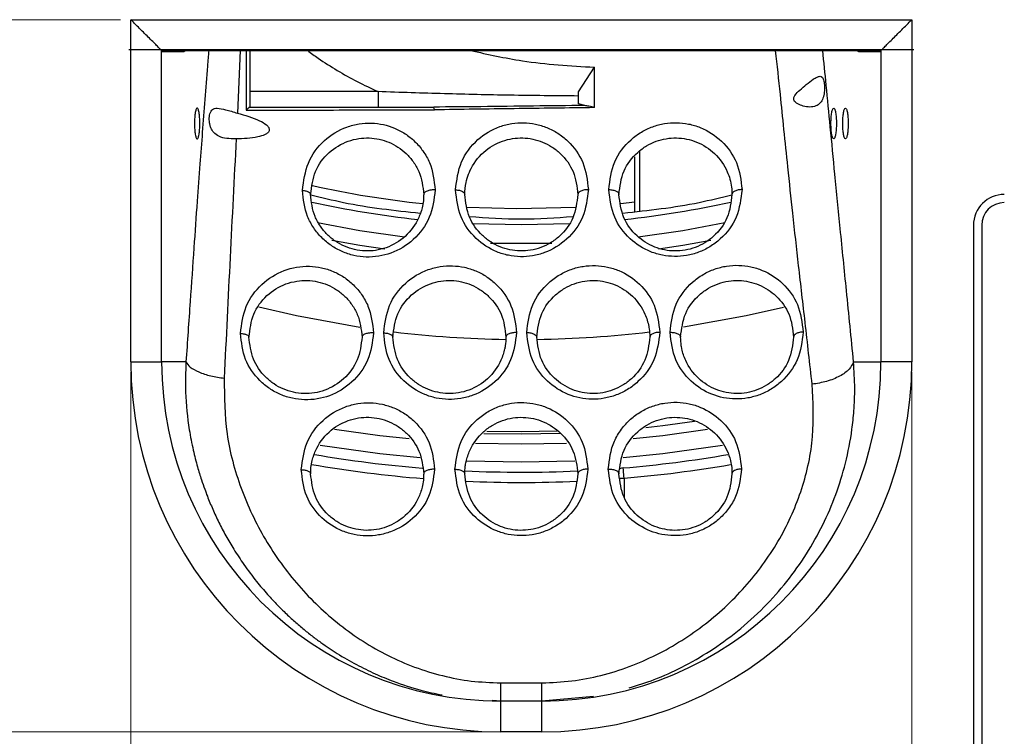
# Model space of a CAD drawing. Header units: millimetres. Extents: x 83 to 1528, y 34 to 1107.
# Tile 7 of 19: x 251 to 347, y 729 to 799. Entities that reach past the tile are written whole.
import ezdxf

# ---------------------------------------------------------------- set-up
doc = ezdxf.new("R2010")
doc.units = ezdxf.units.MM
doc.styles.add('SLDTEXTSTYLE0', font='TXT', dxfattribs={"width": 0.75})
doc.dimstyles.new('SLDDIMSTYLE0', dxfattribs={"dimtxt": 12.7, "dimasz": 3.302, "dimexe": 0, "dimexo": 0.0625, "dimgap": 3.175, "dimtad": 1, "dimrnd": 1e-09, "dimzin": 12, "dimdsep": 46, "dimtxsty": 'SLDTEXTSTYLE0', "dimsah": 1, "dimcen": 0.09, "dimadec": 0, "dimazin": 3, "dimtfac": 1, "dimtofl": 0, "dimtmove": 0, "dimatfit": 3, "dimfxl": 1, "dimfrac": 2, "dimtolj": 1, "dimtzin": 12, "dimarcsym": 0})

# ---------------------------------------------------------------- blocks, each defined once
blk = doc.blocks.new('_D_3')
at = {"color": 7, "linetype": 'Continuous', "lineweight": 18}
for p, q in [((262.053, 764.875), (262.053, 573.009)), ((152.053, 700.687), (152.053, 573.009)), ((262.053, 574.009), (152.053, 574.009))]:
    blk.add_line(p, q, dxfattribs=at)
for points in [[(152.053, 574.009), (155.355, 573.501), (155.355, 574.517)], [(262.053, 574.009), (258.751, 574.517), (258.751, 573.501)]]:
    blk.add_solid(points, dxfattribs=at)
at = {"color": 7, "linetype": 'Continuous', "lineweight": 18, "insert": (158.831, 590.38), "char_height": 12.7, "attachment_point": 1, "style": 'SLDTEXTSTYLE0'}
blk.add_mtext('110', dxfattribs=at)
blk = doc.blocks.new('_D_4')
at = {"color": 7, "linetype": 'Continuous', "lineweight": 18}
for p, q in [((338.053, 764.875), (338.053, 573.009)), ((452.053, 700.687), (452.053, 573.009)), ((338.053, 574.009), (452.053, 574.009))]:
    blk.add_line(p, q, dxfattribs=at)
for centre, start, end in [((387.494, 584.099), 153.43495, 206.56505), ((375.288, 584.099), 333.43495, 26.56505)]:
    blk.add_arc(centre, 22.561, start, end, dxfattribs=at)
for points in [[(338.053, 574.009), (341.355, 573.501), (341.355, 574.517)], [(452.053, 574.009), (448.751, 574.517), (448.751, 573.501)]]:
    blk.add_solid(points, dxfattribs=at)
at = {"color": 7, "linetype": 'Continuous', "lineweight": 18, "insert": (367.316, 590.38), "char_height": 12.7, "attachment_point": 1, "style": 'SLDTEXTSTYLE0'}
blk.add_mtext('114', dxfattribs=at)
blk = doc.blocks.new('_D_5')
at = {"color": 7, "linetype": 'Continuous', "lineweight": 18}
for p, q in [((262.053, 764.875), (262.053, 573.009)), ((338.053, 764.875), (338.053, 573.009)), ((262.053, 574.009), (338.053, 574.009))]:
    blk.add_line(p, q, dxfattribs=at)
for points in [[(262.053, 574.009), (265.355, 573.501), (265.355, 574.517)], [(338.053, 574.009), (334.751, 574.517), (334.751, 573.501)]]:
    blk.add_solid(points, dxfattribs=at)
at = {"color": 7, "linetype": 'Continuous', "lineweight": 18, "insert": (294.791, 590.38), "char_height": 12.7, "attachment_point": 1, "style": 'SLDTEXTSTYLE0'}
blk.add_mtext('76', dxfattribs=at)
blk = doc.blocks.new('_D_6')
at = {"color": 7, "linetype": 'Continuous', "lineweight": 18}
for p, q in [((261.053, 799.175), (140.38, 799.175)), ((141.38, 799.175), (141.38, 729.875)), ((297.053, 729.875), (140.38, 729.875))]:
    blk.add_line(p, q, dxfattribs=at)
for points in [[(141.38, 799.175), (140.872, 795.873), (141.888, 795.873)], [(141.38, 729.875), (141.888, 733.177), (140.872, 733.177)]]:
    blk.add_solid(points, dxfattribs=at)
at = {"color": 7, "linetype": 'Continuous', "lineweight": 18, "insert": (125.009, 746.302), "char_height": 12.7, "attachment_point": 1, "rotation": 90, "style": 'SLDTEXTSTYLE0'}
blk.add_mtext('69,30', dxfattribs=at)
blk = doc.blocks.new('_D_7')
at = {"color": 7, "linetype": 'Continuous', "lineweight": 18}
for p, q in [((297.053, 729.875), (122.38, 729.875)), ((123.38, 690.932), (123.38, 729.875)), ((154.053, 690.932), (122.38, 690.932)), ((123.38, 690.932), (123.38, 635.421))]:
    blk.add_line(p, q, dxfattribs=at)
for points in [[(123.38, 729.875), (122.872, 726.573), (123.888, 726.573)], [(123.38, 690.932), (123.888, 694.234), (122.872, 694.234)]]:
    blk.add_solid(points, dxfattribs=at)
at = {"color": 7, "linetype": 'Continuous', "lineweight": 18, "insert": (107.009, 635.421), "char_height": 12.7, "attachment_point": 1, "rotation": 90, "style": 'SLDTEXTSTYLE0'}
blk.add_mtext('38,94', dxfattribs=at)

msp = doc.modelspace()

# ---------------------------------------------------------------- linework, layer by layer
at = {"color": 7, "linetype": 'Continuous', "lineweight": 25}
for p, q in [((262.053, 765.875), (262.053, 799.175)), ((262.053, 799.175), (338.053, 799.175)), ((338.053, 799.175), (338.053, 765.875)), ((261.853, 796.275), (338.253, 796.275)), ((265.053, 796.175), (335.053, 796.175)), ((265.053, 765.875), (265.053, 796.175)), ((265.053, 796.075), (267.257, 796.075)), ((332.849, 796.075), (335.053, 796.075)), ((335.053, 796.175), (335.053, 765.875)), ((305.607, 792.144), (307.169, 794.546)), ((307.178, 790.619), (307.169, 794.546)), ((286.11, 792.175), (273.624, 792.175)), ((305.607, 790.987), (305.607, 792.144)), ((306.229, 790.82), (305.607, 790.987)), ((311.053, 785.818), (311.053, 780.434)), ((344.053, 779.175), (344.053, 725.225)), ((344.853, 779.175), (344.853, 725.225)), ((262.053, 765.875), (265.053, 765.875)), ((267.421, 765.875), (265.053, 765.875)), ((332.387, 765.875), (335.053, 765.875)), ((338.053, 765.875), (335.053, 765.875)), ((298.053, 732.888), (298.053, 732.875)), ((298.053, 729.875), (298.053, 732.875)), ((302.053, 732.875), (298.053, 732.875)), ((302.053, 732.887), (302.053, 732.875)), ((302.053, 729.875), (302.053, 732.875)), ((302.053, 729.875), (298.053, 729.875))]:
    msp.add_line(p, q, dxfattribs=at)
at = {"color": 8, "linetype": 'Continuous', "lineweight": 25}
for p, q in [((272.7, 796.175), (272.435, 790.08)), ((273.285, 796.175), (273.266, 790.363)), ((311.553, 786.391), (311.553, 780.494)), ((309.734, 781.293), (311.053, 781.441)), ((297.055, 777.42), (303.019, 777.419)), ((309.64, 754.564), (310.053, 754.564)), ((310.053, 754.563), (310.053, 752.699)), ((302.053, 732.887), (307.082, 733.336)), ((297.219, 732.961), (298.053, 732.888))]:
    msp.add_line(p, q, dxfattribs=at)
at = {"color": 8, "linetype": 'Continuous', "lineweight": 25, "flags": 128}
for points in [[(294.766, 780.938), (299.621, 780.789), (305.336, 780.938)], [(280.207, 779.439), (284.329, 778.665), (288.68, 778.047)], [(304.769, 779.32), (300.053, 779.202), (295.334, 779.32)], [(311.427, 778.047), (315.777, 778.665), (319.85, 779.429)], [(281.626, 777.711), (284.337, 777.231), (286.779, 776.864)], [(313.416, 776.877), (315.769, 777.231), (318.495, 777.714)], [(289.133, 758.38), (286.283, 758.685), (281.883, 759.297)], [(296.711, 759.151), (300.053, 759.102), (303.55, 759.155)], [(318.162, 759.288), (313.824, 758.685), (310.939, 758.376)], [(304.459, 757.948), (300.053, 757.864), (295.579, 757.95)], [(280.487, 757.784), (286.288, 756.953), (290.209, 756.558)], [(309.951, 756.562), (313.819, 756.953), (319.623, 757.785)], [(294.758, 756.264), (300.053, 756.145), (305.275, 756.261)]]:
    msp.add_lwpolyline(points, dxfattribs=at)
at = {"color": 7, "linetype": 'Continuous', "lineweight": 25, "flags": 128}
for points in [[(284.325, 769.236), (278.184, 770.346), (274.513, 771.191)], [(325.563, 771.184), (321.922, 770.346), (315.824, 769.242)], [(312.186, 759.506), (313.827, 759.693), (316.913, 760.108)], [(296.394, 758.922), (300.053, 758.864), (303.873, 758.927)], [(309.97, 755.56), (309.787, 755.528), (309.655, 755.481)], [(310.053, 754.563), (310.037, 754.758), (310.021, 754.945), (310.007, 755.117), (309.994, 755.268), (309.984, 755.392), (309.976, 755.484), (309.971, 755.541), (309.97, 755.56)]]:
    msp.add_lwpolyline(points, dxfattribs=at)
at = {"color": 7, "linetype": 'Continuous', "lineweight": 25}
for centre, radius, start, end in [((291.188, 790.448), 0.411, 354.16877, 33.4901), ((347.053, 779.175), 3, 90, 180), ((347.053, 779.175), 2.2, 90, 180), ((300.053, 873.743), 105.684, 263.27014, 269.1783), ((300.053, 873.743), 105.684, 270.82573, 276.77653), ((298.053, 765.875), 36, 180, 270), ((298.053, 765.875), 33, 180, 270), ((302.053, 765.875), 36, 270, 0), ((302.053, 765.875), 33, 270, 0), ((300.053, 873.743), 118.598, 260.22856, 265.34261), ((300.053, 873.743), 118.598, 274.7963, 279.7566), ((300.053, 873.743), 118.598, 267.35378, 272.62714)]:
    msp.add_arc(centre, radius, start, end, dxfattribs=at)
at = {"color": 8, "linetype": 'Continuous', "lineweight": 25}
for radius, start, end in [(92.955, 257.37676, 264.08703), (94.541, 257.5441, 263.88536), (94.541, 276.1026, 282.45595), (119.598, 260.16965, 265.43162), (119.598, 274.79627, 279.79342), (119.598, 267.42855, 272.57807)]:
    msp.add_arc((300.053, 873.743), radius, start, end, dxfattribs=at)
at = {"color": 7, "linetype": 'Continuous', "lineweight": 25}
for points, knots in [([(265.053, 796.175), (265.034, 796.194), (264.998, 796.23), (264.654, 796.574), (263.995, 797.233), (263.05, 798.178), (262.383, 798.845), (262.053, 799.175)], [0, 0, 0, 0, 0.131297, 0.257462, 0.505299, 0.755034, 1, 1, 1, 1]), ([(335.053, 796.175), (335.072, 796.194), (335.109, 796.23), (335.452, 796.574), (336.111, 797.233), (337.056, 798.178), (337.723, 798.845), (338.053, 799.175)], [0, 0, 0, 0, 0.131297, 0.257462, 0.5053, 0.755034, 1, 1, 1, 1]), ([(267.326, 796.275), (267.324, 796.256), (267.316, 796.182), (267.292, 796.096), (267.269, 796.082), (267.257, 796.075)], [0, 0, 0, 0, 0.143421, 0.570465, 1, 1, 1, 1]), ([(332.849, 796.075), (332.838, 796.082), (332.815, 796.095), (332.791, 796.187), (332.781, 796.256), (332.779, 796.275)], [0, 0, 0, 0, 0.4229469, 0.846673, 1, 1, 1, 1]), ([(273.624, 796.175), (273.624, 795.333), (273.624, 793.491), (273.624, 791.666), (273.624, 790.675)], [0, 0, 0, 0, 0.456748, 1, 1, 1, 1]), ([(328.133, 790.675), (327.916, 790.694), (327.521, 790.729), (327.03, 790.923), (326.734, 791.124), (326.598, 791.28), (326.552, 791.423), (326.557, 791.549), (326.602, 791.683), (326.773, 791.964), (327.195, 792.361), (327.817, 792.893), (328.394, 793.338), (328.84, 793.623), (329.029, 793.658), (329.12, 793.675)], [0, 0, 0, 0, 0.132678, 0.241251, 0.29365, 0.332716, 0.354217, 0.375661, 0.398691, 0.424652, 0.534868, 0.665121, 0.815851, 0.911269, 1, 1, 1, 1]), ([(329.12, 793.675), (329.204, 793.655), (329.331, 793.624), (329.439, 793.423), (329.501, 793.215), (329.542, 792.961), (329.563, 792.685), (329.562, 792.398), (329.541, 792.101), (329.491, 791.804), (329.407, 791.521), (329.291, 791.274), (329.085, 790.989), (328.709, 790.727), (328.336, 790.693), (328.133, 790.675)], [0, 0, 0, 0, 0.1189634, 0.1809975, 0.2449914, 0.3056488, 0.3638362, 0.4197981, 0.4738155, 0.5338905, 0.5930222, 0.6519141, 0.711278, 0.8420949, 1, 1, 1, 1]), ([(286.11, 792.175), (286.11, 791.978), (286.11, 791.585), (286.11, 791.089), (286.11, 790.743), (286.11, 790.697), (286.11, 790.675)], [0, 0, 0, 0, 0.250002, 0.500001, 0.750002, 1, 1, 1, 1]), ([(305.607, 791.746), (303.387, 791.768), (299.037, 791.811), (292.542, 791.954), (288.262, 792.101), (286.11, 792.175)], [0, 0, 0, 0, 0.341495, 0.668982, 1, 1, 1, 1]), ([(268.509, 790.575), (268.488, 790.566), (268.447, 790.55), (268.394, 790.424), (268.348, 790.245), (268.3, 789.966), (268.259, 789.57), (268.238, 789.075), (268.259, 788.579), (268.3, 788.184), (268.348, 787.905), (268.394, 787.726), (268.447, 787.6), (268.488, 787.583), (268.509, 787.575)], [0, 0, 0, 0, 0.078039, 0.151632, 0.220792, 0.28553, 0.401351, 0.5, 0.598631, 0.714444, 0.779186, 0.848347, 0.921948, 1, 1, 1, 1]), ([(268.509, 787.575), (268.53, 787.583), (268.571, 787.6), (268.625, 787.726), (268.67, 787.905), (268.718, 788.184), (268.76, 788.579), (268.78, 789.075), (268.76, 789.57), (268.718, 789.965), (268.67, 790.245), (268.625, 790.424), (268.571, 790.55), (268.53, 790.566), (268.509, 790.575)], [0, 0, 0, 0, 0.07804, 0.151632, 0.22079, 0.285531, 0.401351, 0.5, 0.598631, 0.714443, 0.779185, 0.848349, 0.921951, 1, 1, 1, 1]), ([(272.236, 787.575), (271.948, 787.58), (271.373, 787.59), (270.641, 787.766), (270.161, 788.113), (269.908, 788.496), (269.782, 788.808), (269.709, 789.131), (269.679, 789.448), (269.692, 789.755), (269.748, 790.042), (269.849, 790.284), (270.002, 790.457), (270.2, 790.559), (270.365, 790.569), (270.449, 790.575)], [0, 0, 0, 0, 0.150603, 0.299634, 0.426704, 0.485867, 0.543668, 0.594967, 0.646453, 0.699024, 0.753524, 0.814013, 0.874557, 0.936217, 1, 1, 1, 1]), ([(270.449, 790.575), (270.714, 790.531), (271.294, 790.435), (272.034, 790.204), (272.435, 790.08)], [0, 0, 0, 0, 0.457344, 1, 1, 1, 1]), ([(273.622, 790.675), (273.609, 790.668), (273.585, 790.655), (273.495, 790.578), (273.4, 790.491), (273.325, 790.42), (273.284, 790.38), (273.271, 790.367), (273.266, 790.363)], [0, 0, 0, 0, 0.2510596, 0.501416, 0.7508475, 0.920486, 0.9713173, 1, 1, 1, 1]), ([(273.622, 790.675), (274.278, 790.675), (275.719, 790.675), (278.141, 790.675), (280.853, 790.675), (283.94, 790.675), (287.48, 790.675), (290.092, 790.675), (291.531, 790.675)], [0, 0, 0, 0, 0.111954, 0.245768, 0.410805, 0.569442, 0.762941, 1, 1, 1, 1]), ([(306.229, 790.82), (304.561, 790.806), (301.189, 790.778), (296.288, 790.703), (293.063, 790.684), (291.531, 790.675)], [0, 0, 0, 0, 0.339515, 0.68636, 1, 1, 1, 1]), ([(307.178, 790.619), (304.57, 790.584), (299.354, 790.514), (294.183, 790.442), (291.597, 790.406)], [0, 0, 0, 0, 0.50007, 1, 1, 1, 1]), ([(307.178, 790.619), (306.997, 790.666), (306.68, 790.749), (306.364, 790.799), (306.229, 790.82)], [0, 0, 0, 0, 0.572835, 1, 1, 1, 1]), ([(330.451, 787.575), (330.418, 787.597), (330.366, 787.632), (330.305, 787.817), (330.25, 788.066), (330.199, 788.481), (330.18, 789.075), (330.199, 789.668), (330.25, 790.083), (330.305, 790.333), (330.366, 790.517), (330.418, 790.552), (330.451, 790.575)], [0, 0, 0, 0, 0.121244, 0.18726, 0.25118, 0.375614, 0.500002, 0.624228, 0.74882, 0.812578, 0.878756, 1, 1, 1, 1]), ([(330.451, 790.575), (330.484, 790.552), (330.536, 790.517), (330.598, 790.333), (330.652, 790.084), (330.703, 789.668), (330.722, 789.075), (330.703, 788.482), (330.652, 788.066), (330.598, 787.817), (330.536, 787.632), (330.484, 787.597), (330.451, 787.575)], [0, 0, 0, 0, 0.121241, 0.187261, 0.251179, 0.375613, 0.500001, 0.624227, 0.748821, 0.812577, 0.878759, 1, 1, 1, 1]), ([(331.597, 787.575), (331.564, 787.597), (331.513, 787.632), (331.451, 787.817), (331.396, 788.066), (331.345, 788.481), (331.327, 789.075), (331.345, 789.668), (331.396, 790.083), (331.451, 790.333), (331.512, 790.517), (331.564, 790.552), (331.597, 790.575)], [0, 0, 0, 0, 0.1212411, 0.1872606, 0.2511786, 0.3756128, 0.5000013, 0.6242271, 0.7488211, 0.8125774, 0.8787589, 1, 1, 1, 1]), ([(331.597, 790.575), (331.63, 790.552), (331.682, 790.517), (331.744, 790.333), (331.798, 790.084), (331.849, 789.668), (331.868, 789.075), (331.849, 788.482), (331.798, 788.066), (331.744, 787.817), (331.682, 787.632), (331.63, 787.597), (331.597, 787.575)], [0, 0, 0, 0, 0.121244, 0.18726, 0.25118, 0.375614, 0.500002, 0.624228, 0.748819, 0.812578, 0.878756, 1, 1, 1, 1]), ([(272.435, 790.08), (273.168, 789.879), (274.147, 789.611), (275.151, 789.044), (275.45, 788.735), (275.528, 788.546), (275.532, 788.409), (275.483, 788.282), (275.354, 788.129), (275.003, 787.917), (273.983, 787.63), (273.015, 787.598), (272.307, 787.575)], [0, 0, 0, 0, 0.3110547, 0.4157103, 0.4611388, 0.4815425, 0.5005678, 0.5201648, 0.5424426, 0.59107, 0.7012292, 1, 1, 1, 1]), ([(273.266, 790.363), (276.276, 790.372), (282.293, 790.39), (288.497, 790.401), (291.597, 790.406)], [0, 0, 0, 0, 0.500239, 1, 1, 1, 1]), ([(278.761, 782.568), (278.879, 783.485), (279.116, 785.315), (280.738, 787.478), (282.606, 788.643), (284.244, 789.067), (285.45, 789.145), (286.623, 789), (287.737, 788.649), (288.776, 788.096), (289.72, 787.344), (290.529, 786.393), (291.421, 784.841), (291.566, 783.519), (291.666, 782.617)], [0, 0, 0, 0, 0.139561, 0.278698, 0.407494, 0.467229, 0.523832, 0.577831, 0.630507, 0.683791, 0.739392, 0.798628, 0.862389, 1, 1, 1, 1]), ([(293.651, 782.621), (293.769, 783.552), (293.998, 785.37), (295.628, 787.543), (297.5, 788.692), (299.098, 789.102), (300.275, 789.182), (301.438, 789.049), (302.566, 788.705), (303.636, 788.148), (304.959, 787.098), (306.274, 785.257), (306.473, 783.537), (306.577, 782.639)], [0, 0, 0, 0, 0.144105, 0.281571, 0.402885, 0.458712, 0.51232, 0.56513, 0.618611, 0.674347, 0.733279, 0.860887, 1, 1, 1, 1]), ([(308.569, 782.641), (308.682, 783.567), (308.9, 785.352), (310.298, 787.221), (311.693, 788.261), (312.806, 788.792), (313.969, 789.099), (315.157, 789.188), (316.343, 789.058), (317.912, 788.585), (319.696, 787.402), (321.222, 785.258), (321.425, 783.54), (321.531, 782.646)], [0, 0, 0, 0, 0.144182, 0.277709, 0.338636, 0.396024, 0.450966, 0.504779, 0.558889, 0.614503, 0.7321, 0.860748, 1, 1, 1, 1]), ([(279.553, 782.17), (279.651, 782.943), (279.847, 784.492), (281.215, 786.302), (282.803, 787.284), (284.205, 787.637), (285.233, 787.698), (286.232, 787.573), (287.188, 787.271), (288.078, 786.8), (288.882, 786.164), (289.575, 785.359), (290.343, 784.044), (290.468, 782.93), (290.553, 782.17)], [0, 0, 0, 0, 0.14039, 0.281056, 0.410762, 0.471214, 0.526587, 0.579803, 0.631732, 0.684237, 0.739112, 0.797085, 0.861627, 1, 1, 1, 1]), ([(294.553, 782.17), (294.577, 782.563), (294.618, 783.236), (294.847, 783.975), (294.998, 784.339), (295.353, 785.122), (296.211, 786.312), (297.816, 787.284), (299.181, 787.631), (300.186, 787.698), (301.178, 787.584), (302.139, 787.292), (303.05, 786.821), (304.182, 785.929), (305.296, 784.37), (305.465, 782.926), (305.553, 782.17)], [0, 0, 0, 0, 0.072835, 0.124722, 0.143762, 0.146318, 0.285002, 0.406036, 0.461183, 0.513788, 0.565548, 0.618008, 0.672656, 0.731413, 0.859325, 1, 1, 1, 1]), ([(309.553, 782.17), (309.648, 782.951), (309.83, 784.451), (311.014, 786.032), (312.204, 786.914), (313.149, 787.363), (314.136, 787.624), (315.145, 787.7), (316.154, 787.59), (317.49, 787.189), (319.019, 786.181), (320.107, 784.579), (320.513, 783.166), (320.543, 782.412), (320.553, 782.17)], [0, 0, 0, 0, 0.146161, 0.280475, 0.34138, 0.397749, 0.451587, 0.504259, 0.557084, 0.611764, 0.728397, 0.85794, 0.954456, 1, 1, 1, 1]), ([(272.307, 787.575), (272.109, 783.735), (271.709, 776.023), (271.328, 768.208), (271.137, 764.284)], [0, 0, 0, 0, 0.497899, 1, 1, 1, 1]), ([(272.307, 787.575), (272.294, 787.575), (272.27, 787.575), (272.247, 787.575), (272.236, 787.575)], [0, 0, 0, 0, 0.560602, 1, 1, 1, 1]), ([(291.666, 782.617), (291.553, 781.702), (291.332, 779.908), (289.706, 777.708), (287.494, 776.334), (285.376, 775.99), (283.758, 776.197), (282.605, 776.573), (281.54, 777.161), (280.597, 777.947), (279.814, 778.911), (278.98, 780.435), (278.85, 781.705), (278.761, 782.568)], [0, 0, 0, 0, 0.1434871, 0.2813889, 0.4076204, 0.5238137, 0.5802637, 0.6363826, 0.6927425, 0.7500098, 0.8088097, 0.870027, 1, 1, 1, 1]), ([(278.761, 782.568), (278.877, 782.553), (279.109, 782.522), (279.368, 782.419), (279.526, 782.297), (279.545, 782.21), (279.553, 782.17)], [0, 0, 0, 0, 0.2672269, 0.5326749, 0.780381, 1, 1, 1, 1]), ([(290.553, 782.17), (290.55, 782.029), (290.541, 781.642), (290.426, 780.877), (290.002, 779.569), (288.912, 778.041), (287.294, 777.054), (285.898, 776.702), (284.857, 776.641), (283.831, 776.775), (282.847, 777.097), (281.939, 777.597), (281.132, 778.265), (280.463, 779.083), (279.745, 780.376), (279.631, 781.443), (279.553, 782.17)], [0, 0, 0, 0, 0.026712, 0.073064, 0.146055, 0.285279, 0.411645, 0.470735, 0.527444, 0.583245, 0.638478, 0.694079, 0.750654, 0.809006, 0.869833, 1, 1, 1, 1]), ([(279.558, 782.147), (280.622, 781.881), (284.121, 781.004), (287.713, 780.619), (290.213, 780.351)], [0, 0, 0, 0, 0.30397, 1, 1, 1, 1]), ([(291.666, 782.617), (291.601, 782.618), (291.467, 782.622), (291.263, 782.603), (291.063, 782.566), (290.881, 782.508), (290.733, 782.433), (290.628, 782.348), (290.564, 782.259), (290.557, 782.199), (290.553, 782.17)], [0, 0, 0, 0, 0.115247, 0.2384642, 0.3676336, 0.4999946, 0.6323648, 0.7615329, 0.884749, 1, 1, 1, 1]), ([(306.577, 782.639), (306.466, 781.725), (306.251, 779.957), (304.643, 777.764), (302.777, 776.596), (301.168, 776.166), (299.966, 776.077), (298.781, 776.211), (297.242, 776.679), (295.474, 777.848), (293.947, 780.018), (293.753, 781.727), (293.651, 782.621)], [0, 0, 0, 0, 0.143749, 0.277851, 0.399231, 0.456518, 0.512161, 0.56697, 0.621886, 0.73606, 0.86183, 1, 1, 1, 1]), ([(293.651, 782.621), (293.779, 782.609), (294.036, 782.584), (294.336, 782.468), (294.521, 782.323), (294.543, 782.219), (294.553, 782.17)], [0, 0, 0, 0, 0.264054, 0.5304, 0.779981, 1, 1, 1, 1]), ([(305.553, 782.17), (305.461, 781.4), (305.285, 779.918), (304.116, 778.333), (302.93, 777.441), (301.972, 776.98), (300.966, 776.714), (299.944, 776.64), (298.932, 776.754), (297.959, 777.05), (297.046, 777.526), (295.923, 778.415), (294.803, 779.986), (294.639, 781.417), (294.553, 782.17)], [0, 0, 0, 0, 0.145908, 0.280793, 0.343202, 0.401988, 0.458194, 0.513226, 0.566916, 0.621219, 0.676903, 0.734841, 0.860576, 1, 1, 1, 1]), ([(306.577, 782.639), (306.45, 782.634), (306.253, 782.627), (306.014, 782.569), (305.849, 782.508), (305.716, 782.433), (305.588, 782.322), (305.567, 782.23), (305.553, 782.17)], [0, 0, 0, 0, 0.2391181, 0.3681426, 0.5000012, 0.6318573, 0.7608833, 1, 1, 1, 1]), ([(321.531, 782.646), (321.421, 781.734), (321.209, 779.978), (319.828, 778.11), (318.444, 777.064), (317.331, 776.52), (316.156, 776.199), (314.958, 776.102), (313.774, 776.225), (312.232, 776.677), (310.452, 777.825), (308.887, 779.979), (308.679, 781.723), (308.569, 782.641)], [0, 0, 0, 0, 0.142802, 0.274999, 0.335632, 0.393366, 0.449295, 0.504408, 0.558833, 0.61357, 0.728405, 0.857093, 1, 1, 1, 1]), ([(308.569, 782.641), (308.636, 782.638), (308.771, 782.634), (308.966, 782.602), (309.147, 782.553), (309.346, 782.468), (309.517, 782.339), (309.542, 782.224), (309.553, 782.17)], [0, 0, 0, 0, 0.128692, 0.261608, 0.396064, 0.529177, 0.779801, 1, 1, 1, 1]), ([(320.553, 782.17), (320.462, 781.4), (320.287, 779.925), (319.122, 778.34), (317.943, 777.45), (316.999, 776.991), (316.003, 776.72), (314.988, 776.639), (313.981, 776.745), (312.666, 777.13), (311.147, 778.111), (309.822, 779.931), (309.646, 781.396), (309.553, 782.17)], [0, 0, 0, 0, 0.14531, 0.278181, 0.338444, 0.395297, 0.449995, 0.504114, 0.556875, 0.611364, 0.72549, 0.854992, 1, 1, 1, 1]), ([(309.945, 780.359), (312.427, 780.625), (316.002, 781.008), (319.485, 781.881), (320.548, 782.147)], [0, 0, 0, 0, 0.694591, 1, 1, 1, 1]), ([(321.531, 782.646), (321.407, 782.639), (321.216, 782.627), (320.989, 782.567), (320.833, 782.505), (320.707, 782.43), (320.586, 782.32), (320.566, 782.229), (320.553, 782.17)], [0, 0, 0, 0, 0.240003, 0.368868, 0.500335, 0.63176, 0.760486, 1, 1, 1, 1]), ([(295.006, 780.022), (296.688, 779.905), (300.05, 779.671), (303.412, 779.904), (305.091, 780.021)], [0, 0, 0, 0, 0.500466, 1, 1, 1, 1]), ([(272.724, 768.651), (272.838, 769.548), (273.065, 771.338), (274.668, 773.507), (276.85, 774.898), (278.979, 775.269), (280.607, 775.074), (281.745, 774.714), (282.803, 774.15), (283.753, 773.382), (284.557, 772.425), (285.427, 770.888), (285.568, 769.587), (285.664, 768.702)], [0, 0, 0, 0, 0.135535, 0.270371, 0.398998, 0.518822, 0.575082, 0.630153, 0.685548, 0.742708, 0.802512, 0.86563, 1, 1, 1, 1]), ([(286.659, 768.705), (286.776, 769.62), (287.005, 771.429), (288.638, 773.612), (290.522, 774.771), (292.148, 775.185), (293.347, 775.26), (294.527, 775.114), (295.658, 774.755), (296.716, 774.188), (298.006, 773.142), (299.292, 771.318), (299.485, 769.62), (299.586, 768.731)], [0, 0, 0, 0, 0.1402443, 0.2770987, 0.4019311, 0.4596248, 0.5154226, 0.5700435, 0.6246187, 0.6804335, 0.7386054, 0.8632757, 1, 1, 1, 1]), ([(300.58, 768.733), (300.695, 769.656), (300.918, 771.454), (302.329, 773.327), (303.743, 774.373), (304.878, 774.907), (306.062, 775.21), (307.263, 775.286), (308.447, 775.141), (309.979, 774.658), (311.717, 773.49), (313.222, 771.369), (313.421, 769.656), (313.526, 768.758)], [0, 0, 0, 0, 0.14195, 0.276314, 0.338693, 0.397537, 0.453891, 0.50907, 0.563739, 0.618705, 0.733203, 0.86005, 1, 1, 1, 1]), ([(314.523, 768.76), (314.639, 769.688), (314.862, 771.476), (316.284, 773.358), (317.7, 774.4), (318.833, 774.931), (320.017, 775.233), (321.218, 775.309), (322.399, 775.165), (323.926, 774.687), (325.658, 773.528), (327.169, 771.42), (327.373, 769.695), (327.48, 768.785)], [0, 0, 0, 0, 0.143136, 0.275653, 0.336741, 0.394539, 0.450097, 0.504693, 0.558984, 0.613677, 0.728178, 0.856513, 1, 1, 1, 1]), ([(273.553, 768.298), (273.647, 769.058), (273.833, 770.573), (275.18, 772.397), (276.758, 773.392), (278.165, 773.76), (279.213, 773.827), (280.23, 773.702), (281.201, 773.395), (282.103, 772.913), (282.912, 772.264), (283.599, 771.452), (284.348, 770.147), (284.47, 769.046), (284.553, 768.298)], [0, 0, 0, 0, 0.136383, 0.272083, 0.400995, 0.463328, 0.520735, 0.576373, 0.630701, 0.685453, 0.74199, 0.800653, 0.864603, 1, 1, 1, 1]), ([(287.553, 768.298), (287.649, 769.072), (287.838, 770.599), (289.216, 772.436), (290.82, 773.417), (292.209, 773.765), (293.23, 773.826), (294.234, 773.701), (295.197, 773.396), (296.101, 772.915), (297.206, 772.026), (298.301, 770.477), (298.466, 769.048), (298.553, 768.298)], [0, 0, 0, 0, 0.141656, 0.279445, 0.404088, 0.461605, 0.516272, 0.569895, 0.623787, 0.678601, 0.736745, 0.861728, 1, 1, 1, 1]), ([(301.553, 768.298), (301.648, 769.078), (301.833, 770.59), (303.027, 772.176), (304.233, 773.061), (305.198, 773.51), (306.202, 773.764), (307.221, 773.826), (308.228, 773.702), (309.536, 773.291), (311.028, 772.291), (312.049, 770.798), (312.399, 769.664), (312.529, 768.915), (312.543, 768.568), (312.553, 768.298)], [0, 0, 0, 0, 0.14344, 0.27816, 0.340681, 0.398247, 0.453766, 0.507712, 0.560919, 0.615464, 0.729322, 0.857224, 0.934711, 0.949333, 1, 1, 1, 1]), ([(315.553, 768.298), (315.648, 769.081), (315.829, 770.581), (317.029, 772.178), (318.234, 773.061), (319.196, 773.509), (320.201, 773.764), (321.219, 773.826), (322.223, 773.703), (323.529, 773.294), (325.007, 772.301), (326.284, 770.521), (326.46, 769.067), (326.553, 768.298)], [0, 0, 0, 0, 0.14472, 0.277175, 0.337831, 0.39432, 0.44865, 0.501987, 0.554645, 0.609135, 0.723509, 0.853647, 1, 1, 1, 1]), ([(285.664, 768.702), (285.551, 767.796), (285.327, 766.01), (283.709, 763.831), (281.505, 762.456), (279.389, 762.101), (277.767, 762.298), (276.609, 762.666), (275.534, 763.248), (274.255, 764.303), (272.998, 766.119), (272.818, 767.789), (272.724, 768.651)], [0, 0, 0, 0, 0.1406, 0.277179, 0.403289, 0.520451, 0.577542, 0.634338, 0.691553, 0.749951, 0.870978, 1, 1, 1, 1]), ([(272.724, 768.651), (272.843, 768.638), (273.082, 768.614), (273.355, 768.523), (273.524, 768.414), (273.544, 768.335), (273.553, 768.298)], [0, 0, 0, 0, 0.263797, 0.52884, 0.778143, 1, 1, 1, 1]), ([(285.664, 768.702), (285.6, 768.703), (285.466, 768.706), (285.262, 768.689), (285.062, 768.655), (284.881, 768.603), (284.733, 768.536), (284.627, 768.459), (284.564, 768.378), (284.557, 768.324), (284.553, 768.298)], [0, 0, 0, 0, 0.1152636, 0.2384861, 0.3676484, 0.4999975, 0.6323539, 0.7615168, 0.8847337, 1, 1, 1, 1]), ([(299.586, 768.731), (299.474, 767.823), (299.257, 766.055), (297.654, 763.87), (295.791, 762.705), (294.174, 762.277), (292.963, 762.19), (291.771, 762.327), (290.229, 762.801), (288.468, 763.968), (286.952, 766.118), (286.759, 767.82), (286.659, 768.705)], [0, 0, 0, 0, 0.141555, 0.275443, 0.398444, 0.456833, 0.513545, 0.56923, 0.625006, 0.740103, 0.864932, 1, 1, 1, 1]), ([(286.659, 768.705), (286.785, 768.693), (287.039, 768.67), (287.336, 768.566), (287.521, 768.436), (287.543, 768.342), (287.553, 768.298)], [0, 0, 0, 0, 0.2622714, 0.5279487, 0.7782222, 1, 1, 1, 1]), ([(299.586, 768.731), (299.457, 768.727), (299.259, 768.72), (299.019, 768.668), (298.852, 768.612), (298.718, 768.541), (298.588, 768.439), (298.567, 768.353), (298.553, 768.298)], [0, 0, 0, 0, 0.238999, 0.368069, 0.500001, 0.631933, 0.761004, 1, 1, 1, 1]), ([(313.526, 768.758), (313.414, 767.844), (313.2, 766.09), (311.818, 764.221), (310.435, 763.173), (309.313, 762.625), (308.129, 762.304), (306.532, 762.179), (304.515, 762.59), (302.438, 763.95), (300.89, 766.091), (300.687, 767.825), (300.58, 768.733)], [0, 0, 0, 0, 0.142991, 0.27457, 0.335697, 0.394278, 0.451186, 0.507069, 0.617265, 0.732595, 0.860062, 1, 1, 1, 1]), ([(300.58, 768.733), (300.646, 768.73), (300.779, 768.726), (300.972, 768.696), (301.151, 768.651), (301.347, 768.573), (301.518, 768.453), (301.542, 768.347), (301.553, 768.298)], [0, 0, 0, 0, 0.12821, 0.260687, 0.394809, 0.527763, 0.778721, 1, 1, 1, 1]), ([(313.526, 768.758), (313.403, 768.751), (313.213, 768.739), (312.987, 768.681), (312.831, 768.621), (312.707, 768.548), (312.586, 768.442), (312.566, 768.355), (312.553, 768.298)], [0, 0, 0, 0, 0.239843, 0.368619, 0.500019, 0.63142, 0.760185, 1, 1, 1, 1]), ([(327.48, 768.785), (327.369, 767.866), (327.157, 766.125), (325.775, 764.247), (324.401, 763.202), (323.285, 762.654), (322.103, 762.33), (320.503, 762.201), (318.487, 762.608), (316.413, 763.951), (314.844, 766.081), (314.634, 767.837), (314.523, 768.76)], [0, 0, 0, 0, 0.144272, 0.27339, 0.333203, 0.390526, 0.446504, 0.502094, 0.611633, 0.727024, 0.856472, 1, 1, 1, 1]), ([(314.523, 768.76), (314.591, 768.759), (314.73, 768.757), (314.933, 768.729), (315.121, 768.683), (315.283, 768.619), (315.409, 768.543), (315.523, 768.438), (315.541, 768.353), (315.553, 768.298)], [0, 0, 0, 0, 0.1271554, 0.2592002, 0.393381, 0.5266695, 0.6561477, 0.7793726, 1, 1, 1, 1]), ([(327.48, 768.785), (327.359, 768.774), (327.109, 768.752), (326.799, 768.636), (326.591, 768.476), (326.565, 768.356), (326.553, 768.298)], [0, 0, 0, 0, 0.244838, 0.505243, 0.762735, 1, 1, 1, 1]), ([(284.553, 768.298), (284.46, 767.532), (284.275, 766.024), (282.917, 764.186), (281.323, 763.195), (279.932, 762.835), (278.892, 762.768), (277.863, 762.895), (276.879, 763.211), (275.961, 763.709), (274.867, 764.61), (273.793, 766.16), (273.635, 767.569), (273.553, 768.298)], [0, 0, 0, 0, 0.142474, 0.280295, 0.406312, 0.465605, 0.522891, 0.57903, 0.635295, 0.691653, 0.749809, 0.870498, 1, 1, 1, 1]), ([(298.553, 768.298), (298.542, 768.015), (298.527, 767.658), (298.459, 767.28), (298.438, 767.177), (298.352, 766.775), (298.007, 765.712), (296.935, 764.194), (295.337, 763.203), (293.958, 762.84), (292.928, 762.768), (291.913, 762.886), (290.939, 763.187), (290.024, 763.668), (288.91, 764.558), (287.804, 766.117), (287.639, 767.55), (287.553, 768.298)], [0, 0, 0, 0, 0.052952, 0.066941, 0.071962, 0.072593, 0.144058, 0.278827, 0.401361, 0.458996, 0.514909, 0.569473, 0.62455, 0.68045, 0.739024, 0.863847, 1, 1, 1, 1]), ([(312.553, 768.298), (312.462, 767.527), (312.288, 766.055), (311.121, 764.468), (309.944, 763.579), (308.993, 763.117), (307.988, 762.845), (306.966, 762.767), (305.953, 762.878), (304.638, 763.271), (303.133, 764.255), (301.82, 766.069), (301.645, 767.531), (301.553, 768.298)], [0, 0, 0, 0, 0.145031, 0.27689, 0.337566, 0.395235, 0.450785, 0.505987, 0.559697, 0.615139, 0.729991, 0.858279, 1, 1, 1, 1]), ([(326.553, 768.298), (326.462, 767.524), (326.291, 766.067), (325.124, 764.472), (323.953, 763.584), (323.006, 763.122), (322.001, 762.847), (320.981, 762.767), (319.969, 762.875), (318.659, 763.263), (317.146, 764.236), (316.103, 765.71), (315.749, 766.785), (315.649, 767.274), (315.58, 767.654), (315.565, 768.016), (315.553, 768.298)], [0, 0, 0, 0, 0.146302, 0.275268, 0.334167, 0.390513, 0.444962, 0.499617, 0.552618, 0.607936, 0.722974, 0.853626, 0.927732, 0.932277, 0.94715, 1, 1, 1, 1]), ([(267.421, 765.875), (267.535, 765.705), (267.767, 765.355), (268.632, 764.88), (269.783, 764.492), (270.693, 764.352), (271.137, 764.284)], [0, 0, 0, 0, 0.243812, 0.4999997, 0.7561877, 1, 1, 1, 1]), ([(332.387, 765.875), (332.269, 765.633), (332.027, 765.136), (331.079, 764.467), (329.814, 763.941), (328.832, 763.777), (328.355, 763.697)], [0, 0, 0, 0, 0.2429593, 0.4999992, 0.7570383, 1, 1, 1, 1]), ([(271.137, 764.284), (271.156, 762.477), (271.195, 758.845), (272.648, 753.508), (275.008, 748.506), (278.261, 744.01), (282.266, 740.174), (286.195, 737.647), (289.642, 736.138), (292.356, 735.3), (295.172, 734.753), (297.089, 734.68), (298.047, 734.644)], [0, 0, 0, 0, 0.1239665, 0.2490943, 0.3751525, 0.5016306, 0.6278174, 0.7529988, 0.8151644, 0.8770023, 0.9385857, 1, 1, 1, 1]), ([(302.064, 734.646), (303.032, 734.684), (304.973, 734.761), (307.826, 735.326), (310.582, 736.184), (314.089, 737.72), (318.101, 740.268), (322.164, 744.126), (325.36, 748.603), (327.512, 753.506), (328.62, 758.623), (328.443, 762.006), (328.355, 763.697)], [0, 0, 0, 0, 0.061971, 0.12423, 0.186875, 0.249874, 0.376191, 0.502324, 0.627762, 0.75222, 0.876073, 1, 1, 1, 1]), ([(278.642, 755.396), (278.756, 756.299), (278.982, 758.08), (280.603, 760.259), (282.481, 761.424), (284.117, 761.85), (285.337, 761.931), (286.536, 761.785), (287.681, 761.423), (288.747, 760.852), (290.036, 759.807), (291.317, 757.987), (291.506, 756.308), (291.606, 755.429)], [0, 0, 0, 0, 0.138706, 0.273651, 0.398387, 0.457367, 0.514429, 0.570073, 0.625604, 0.681955, 0.740011, 0.863813, 1, 1, 1, 1]), ([(293.598, 755.433), (293.712, 756.352), (293.934, 758.139), (295.345, 760.008), (296.758, 761.05), (297.895, 761.583), (299.082, 761.884), (300.284, 761.957), (301.468, 761.809), (302.998, 761.322), (304.723, 760.154), (306.219, 758.04), (306.419, 756.341), (306.524, 755.445)], [0, 0, 0, 0, 0.142598, 0.277068, 0.339554, 0.398752, 0.455443, 0.51073, 0.565518, 0.620619, 0.734941, 0.860326, 1, 1, 1, 1]), ([(308.516, 755.447), (308.626, 756.373), (308.789, 757.737), (309.749, 759.323), (310.634, 760.302), (311.67, 761.064), (312.804, 761.599), (313.997, 761.905), (315.209, 761.982), (316.397, 761.835), (317.922, 761.355), (319.644, 760.201), (321.159, 758.099), (321.367, 756.37), (321.478, 755.457)], [0, 0, 0, 0, 0.142668, 0.210276, 0.274356, 0.335099, 0.393014, 0.449201, 0.504622, 0.559671, 0.614739, 0.729174, 0.856873, 1, 1, 1, 1]), ([(279.553, 754.985), (279.557, 755.128), (279.566, 755.512), (279.68, 756.272), (280.099, 757.575), (281.183, 759.102), (282.79, 760.091), (284.183, 760.449), (285.22, 760.514), (286.237, 760.388), (287.21, 760.078), (288.117, 759.591), (289.219, 758.698), (290.308, 757.144), (290.468, 755.73), (290.553, 754.985)], [0, 0, 0, 0, 0.026364, 0.070463, 0.141124, 0.276837, 0.400959, 0.459602, 0.51527, 0.569912, 0.624432, 0.679727, 0.737589, 0.861753, 1, 1, 1, 1]), ([(294.553, 754.985), (294.562, 755.232), (294.577, 755.625), (294.717, 756.395), (295.114, 757.606), (296.022, 758.863), (297.234, 759.748), (298.202, 760.199), (299.21, 760.452), (300.234, 760.513), (301.244, 760.386), (302.552, 759.97), (304.027, 758.969), (305.294, 757.177), (305.463, 755.743), (305.553, 754.985)], [0, 0, 0, 0, 0.045897, 0.073149, 0.145188, 0.280189, 0.342943, 0.400791, 0.456521, 0.510669, 0.563997, 0.618554, 0.732039, 0.858219, 1, 1, 1, 1]), ([(309.553, 754.985), (309.647, 755.766), (309.825, 757.256), (311.022, 758.856), (312.221, 759.74), (313.185, 760.193), (314.197, 760.451), (315.222, 760.513), (316.233, 760.388), (317.533, 759.978), (319.011, 758.991), (320.18, 757.306), (320.523, 755.896), (320.552, 755.127), (320.553, 755.02), (320.553, 754.988), (320.553, 754.985)], [0, 0, 0, 0, 0.144725, 0.275841, 0.33608, 0.392766, 0.447652, 0.501893, 0.555104, 0.61024, 0.724571, 0.85391, 0.979633, 0.994082, 0.999321, 1, 1, 1, 1]), ([(291.606, 755.429), (291.493, 754.523), (291.271, 752.752), (289.664, 750.589), (287.796, 749.43), (286.18, 749.002), (284.974, 748.911), (283.786, 749.042), (282.241, 749.504), (280.469, 750.659), (278.94, 752.798), (278.744, 754.51), (278.642, 755.396)], [0, 0, 0, 0, 0.1417569, 0.276947, 0.3998071, 0.4575407, 0.5135975, 0.5687011, 0.62396, 0.738993, 0.8649572, 1, 1, 1, 1]), ([(278.642, 755.396), (278.769, 755.385), (279.026, 755.364), (279.33, 755.259), (279.52, 755.127), (279.543, 755.03), (279.553, 754.985)], [0, 0, 0, 0, 0.261033, 0.5266289, 0.7775119, 1, 1, 1, 1]), ([(291.606, 755.429), (291.475, 755.426), (291.275, 755.421), (291.029, 755.368), (290.859, 755.31), (290.722, 755.238), (290.589, 755.131), (290.567, 755.043), (290.553, 754.985)], [0, 0, 0, 0, 0.2387158, 0.367885, 0.4999963, 0.6321122, 0.7612788, 1, 1, 1, 1]), ([(306.524, 755.445), (306.414, 754.534), (306.201, 752.777), (304.821, 750.919), (303.436, 749.878), (302.316, 749.337), (301.139, 749.023), (299.945, 748.934), (298.768, 749.062), (297.234, 749.518), (295.463, 750.663), (293.911, 752.796), (293.706, 754.528), (293.598, 755.433)], [0, 0, 0, 0, 0.142517, 0.274963, 0.336384, 0.395067, 0.45169, 0.50689, 0.561264, 0.616154, 0.731295, 0.859707, 1, 1, 1, 1]), ([(293.598, 755.433), (293.73, 755.423), (293.929, 755.409), (294.159, 755.345), (294.352, 755.265), (294.518, 755.143), (294.542, 755.035), (294.553, 754.985)], [0, 0, 0, 0, 0.25974, 0.393876, 0.526824, 0.778009, 1, 1, 1, 1]), ([(306.524, 755.445), (306.401, 755.438), (306.212, 755.426), (305.986, 755.368), (305.831, 755.308), (305.706, 755.235), (305.586, 755.129), (305.566, 755.042), (305.553, 754.985)], [0, 0, 0, 0, 0.239849, 0.368611, 0.5, 0.631385, 0.760149, 1, 1, 1, 1]), ([(321.478, 755.457), (321.37, 754.538), (321.213, 753.188), (320.271, 751.612), (319.408, 750.643), (318.397, 749.884), (317.285, 749.343), (316.109, 749.026), (314.515, 748.899), (312.496, 749.305), (310.414, 750.648), (308.842, 752.771), (308.628, 754.528), (308.516, 755.447)], [0, 0, 0, 0, 0.142711, 0.209637, 0.272631, 0.332313, 0.389515, 0.445217, 0.500252, 0.609686, 0.726166, 0.856818, 1, 1, 1, 1]), ([(308.516, 755.447), (308.584, 755.446), (308.722, 755.445), (308.926, 755.418), (309.116, 755.372), (309.28, 755.308), (309.406, 755.232), (309.523, 755.126), (309.541, 755.04), (309.553, 754.985)], [0, 0, 0, 0, 0.126564, 0.2582167, 0.3922185, 0.5255218, 0.6551821, 0.7786993, 1, 1, 1, 1]), ([(321.478, 755.457), (321.357, 755.446), (321.107, 755.424), (320.798, 755.311), (320.591, 755.157), (320.565, 755.041), (320.553, 754.985)], [0, 0, 0, 0, 0.245249, 0.505759, 0.763078, 1, 1, 1, 1]), ([(290.553, 754.985), (290.55, 754.841), (290.541, 754.455), (290.425, 753.691), (290.007, 752.397), (289.122, 751.149), (287.931, 750.257), (286.974, 749.796), (285.971, 749.529), (284.95, 749.455), (283.939, 749.568), (282.969, 749.861), (282.052, 750.337), (280.927, 751.225), (279.81, 752.784), (279.641, 754.233), (279.553, 754.985)], [0, 0, 0, 0, 0.026921, 0.072319, 0.144696, 0.280995, 0.344811, 0.403496, 0.459988, 0.514917, 0.568284, 0.622916, 0.67821, 0.737295, 0.863583, 1, 1, 1, 1]), ([(305.553, 754.985), (305.461, 754.213), (305.284, 752.73), (304.114, 751.146), (302.931, 750.258), (301.979, 749.798), (300.979, 749.531), (299.964, 749.455), (298.959, 749.564), (297.646, 749.954), (296.133, 750.94), (294.821, 752.753), (294.645, 754.217), (294.553, 754.985)], [0, 0, 0, 0, 0.144705, 0.277932, 0.339473, 0.397016, 0.452384, 0.506712, 0.559627, 0.61402, 0.728338, 0.857608, 1, 1, 1, 1]), ([(320.553, 754.985), (320.462, 754.21), (320.288, 752.743), (319.117, 751.151), (317.944, 750.266), (316.999, 749.806), (316.002, 749.535), (314.988, 749.455), (313.981, 749.56), (312.665, 749.945), (311.155, 750.922), (309.831, 752.721), (309.649, 754.206), (309.553, 754.985)], [0, 0, 0, 0, 0.144685, 0.274115, 0.333333, 0.389357, 0.443625, 0.497605, 0.550496, 0.605704, 0.721909, 0.854152, 1, 1, 1, 1]), ([(298.047, 734.644), (298.797, 734.643), (300.136, 734.642), (301.475, 734.644), (302.064, 734.646)], [0, 0, 0, 0, 0.560054, 1, 1, 1, 1]), ([(298.053, 732.888), (298.053, 732.955), (298.051, 733.088), (298.05, 733.491), (298.048, 734.003), (298.047, 734.433), (298.047, 734.644)], [0, 0, 0, 0, 0.256695, 0.511912, 0.761014, 1, 1, 1, 1]), ([(302.053, 732.887), (302.054, 732.952), (302.056, 733.081), (302.059, 733.473), (302.062, 733.987), (302.063, 734.427), (302.064, 734.646)], [0, 0, 0, 0, 0.247728, 0.5, 0.752269, 1, 1, 1, 1]), ([(298.053, 732.888), (298.804, 732.888), (300.138, 732.888), (301.471, 732.888), (302.053, 732.887)], [0, 0, 0, 0, 0.563391, 1, 1, 1, 1])]:
    msp.add_open_spline(points, degree=3, knots=knots, dxfattribs=at)
at = {"color": 8, "linetype": 'Continuous', "lineweight": 25}
for points, knots in [([(269.63, 796.175), (269.592, 795.672), (269.473, 794.077), (269.263, 791.432), (269.015, 788.259), (268.762, 784.963), (268.486, 781.221), (268.171, 776.759), (267.813, 771.538), (267.557, 767.835), (267.421, 765.875)], [0, 0, 0, 0, 0.0499522, 0.1586395, 0.2653531, 0.3676306, 0.487546, 0.6362759, 0.8073981, 1, 1, 1, 1]), ([(279.263, 796.175), (279.604, 795.922), (280.532, 795.232), (282.141, 794.225), (284.079, 793.13), (285.43, 792.495), (286.11, 792.175)], [0, 0, 0, 0, 0.160128, 0.436563, 0.716201, 1, 1, 1, 1]), ([(295.127, 796.175), (296.798, 795.805), (300.763, 794.926), (304.821, 794.685), (307.169, 794.546)], [0, 0, 0, 0, 0.4213221, 1, 1, 1, 1]), ([(328.355, 763.697), (328.128, 765.701), (327.694, 769.543), (327.055, 775.08), (326.49, 780.122), (326.021, 784.557), (325.623, 788.422), (325.233, 792.214), (324.954, 794.753), (324.798, 796.175)], [0, 0, 0, 0, 0.185486, 0.355804, 0.513073, 0.651315, 0.763277, 0.867474, 1, 1, 1, 1]), ([(332.387, 765.875), (332.156, 768.187), (331.723, 772.51), (331.113, 778.586), (330.588, 783.899), (330.137, 788.559), (329.747, 792.587), (329.499, 795.049), (329.386, 796.175)], [0, 0, 0, 0, 0.229504, 0.42925, 0.603469, 0.755188, 0.888027, 1, 1, 1, 1]), ([(267.421, 765.875), (267.391, 764.89), (267.322, 762.688), (267.623, 759.809), (268.083, 757.395), (268.497, 755.769), (268.884, 754.506), (269.213, 753.558), (269.573, 752.604), (270.022, 751.523), (270.623, 750.24), (271.303, 748.944), (272.109, 747.57), (273.092, 746.077), (274.194, 744.607), (275.299, 743.297), (276.202, 742.327), (277.049, 741.482), (277.868, 740.718), (278.779, 739.933), (279.666, 739.224), (280.522, 738.588), (281.342, 738.02), (282.482, 737.281), (283.955, 736.428), (285.78, 735.529), (287.867, 734.67), (290.039, 733.944), (291.664, 733.607), (292.357, 733.464)], [0, 0, 0, 0, 0.066997, 0.149906, 0.195821, 0.233754, 0.263637, 0.285415, 0.301781, 0.33277, 0.364806, 0.397896, 0.432048, 0.472819, 0.519157, 0.556598, 0.588935, 0.608976, 0.637599, 0.664667, 0.690168, 0.714096, 0.736442, 0.757201, 0.8051, 0.850098, 0.892185, 0.954042, 1, 1, 1, 1]), ([(310.561, 734.156), (311.371, 734.411), (313.132, 734.964), (315.754, 736.169), (318.481, 737.727), (321.168, 739.669), (323.68, 741.937), (325.925, 744.464), (327.842, 747.155), (329.437, 749.996), (330.706, 752.954), (331.666, 756.067), (332.193, 758.802), (332.444, 761.24), (332.535, 763.433), (332.439, 765.018), (332.387, 765.875)], [0, 0, 0, 0, 0.05845, 0.12688, 0.199916, 0.277533, 0.359687, 0.43911, 0.518001, 0.59638, 0.674268, 0.752277, 0.835645, 0.880536, 0.93537, 1, 1, 1, 1])]:
    msp.add_open_spline(points, degree=3, knots=knots, dxfattribs=at)

# ---------------------------------------------------------------- dimensions: what is measured, and where the dimension line sits
at = {"color": 7, "linetype": 'Continuous', "lineweight": 18}
for base, p1, picture, middle in [((141.38, 729.875), (262.053, 799.175), '_D_6', (141.38, 767.409)), ((123.38, 729.875), (155.053, 690.932), '_D_7', (123.38, 656.529))]:
    dim = msp.add_linear_dim(base=base, p1=p1, p2=(298.053, 729.875), angle=90, dimstyle='SLDDIMSTYLE0', dxfattribs=at)
    dim.commit()
    dim.dimension.update_dxf_attribs({"geometry": picture, "text_midpoint": middle, "dimtype": 160})
for base, p2, picture, middle in [((152.053, 574.009), (152.053, 701.687), '_D_3', (172.907, 574.009)), ((338.053, 574.009), (338.053, 765.875), '_D_5', (304.175, 574.009))]:
    dim = msp.add_linear_dim(base=base, p1=(262.053, 765.875), p2=p2, dimstyle='SLDDIMSTYLE0', dxfattribs=at)
    dim.commit()
    dim.dimension.update_dxf_attribs({"geometry": picture, "text_midpoint": middle, "dimtype": 160})
dim = msp.add_linear_dim(base=(452.053, 574.009), p1=(338.053, 765.875), p2=(452.053, 701.687), text='(<>)', dimstyle='SLDDIMSTYLE0', dxfattribs=at)
dim.commit()
dim.dimension.update_dxf_attribs({"geometry": '_D_4', "text_midpoint": (381.391, 574.009), "dimtype": 160})

doc.saveas('drawing.dxf')
